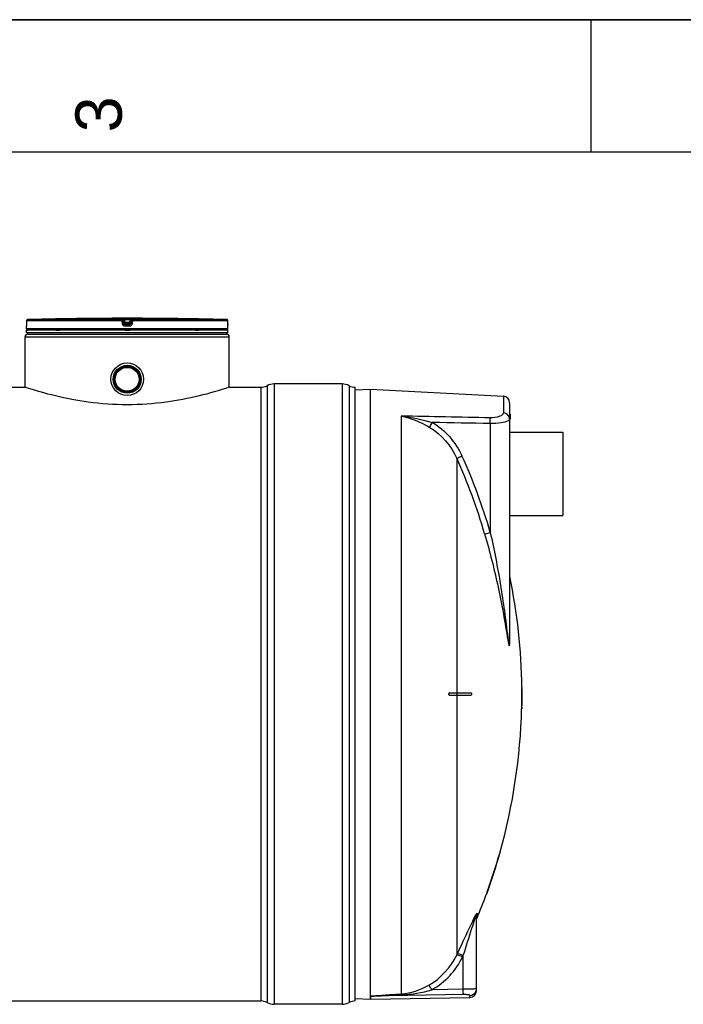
# Model space of a CAD drawing. Header units: millimetres. Extents: x 0 to 297, y 0 to 210.
# Tile 18 of 26: x 105 to 155, y 136 to 210. Entities that reach past the tile are written whole.
import ezdxf

# ---------------------------------------------------------------- set-up
doc = ezdxf.new("R2010")
doc.units = ezdxf.units.MM
doc.header["$LTSCALE"] = 16.335
doc.layers.get('0').update_dxf_attribs({"linetype": 'CONTINUOUS'})
for name, color, linetype in [('01_GLOBAL', 7, 'CONTINUOUS'), ('08_SURFACES', 7, 'CONTINUOUS'), ('AXES_REF', 7, 'CONTINUOUS')]:
    doc.layers.add(name, color=color, linetype=linetype)
doc.styles.add('TEXTSTYLE_2', font='arial.ttf')

# ---------------------------------------------------------------- blocks, each defined once
blk = doc.blocks.new('MARGEA4_BL0', base_point=(148.514, 105.014))
at = {"color": 7, "linetype": 'Continuous'}
for p, q in [((297.014, 210.014), (0.014, 210.014)), ((148.514, 210.014), (148.514, 200.014)), ((287.014, 200.014), (10.014, 200.014))]:
    blk.add_line(p, q, dxfattribs=at)
at = {"color": 2, "linetype": 'Continuous', "style": 'TEXTSTYLE_2', "oblique": 0.00002}
blk.add_text('3', height=3.5, rotation=90, dxfattribs=at).set_placement((113.139, 201.514))

msp = doc.modelspace()

# ---------------------------------------------------------------- linework, layer by layer
at = {"color": 7, "linetype": 'Continuous'}
for p, q in [((0, 210), (297, 210)), ((105.959, 187.302), (105.958, 187.077)), ((110.445, 187.482), (110.245, 187.48)), ((110.315, 187.481), (110.281, 187.48)), ((110.387, 187.482), (110.361, 187.481)), ((110.409, 187.482), (110.387, 187.482)), ((110.444, 187.482), (110.409, 187.482)), ((110.445, 187.482), (110.444, 187.482)), ((110.445, 187.482), (110.445, 187.482)), ((116.655, 187.482), (116.654, 187.482)), ((116.854, 187.48), (116.655, 187.482)), ((116.661, 187.482), (116.655, 187.482)), ((116.724, 187.481), (116.661, 187.482)), ((116.752, 187.481), (116.724, 187.481)), ((121.141, 187.077), (121.139, 187.302)), ((105.949, 186.699), (105.949, 186.901)), ((105.949, 186.399), (105.949, 186.599)), ((121.149, 186.599), (105.949, 186.599)), ((121.149, 186.399), (105.949, 186.399)), ((105.955, 186.948), (105.954, 186.94)), ((105.956, 186.969), (105.955, 186.958)), ((105.955, 186.958), (105.955, 186.948)), ((105.957, 186.995), (105.956, 186.982)), ((105.956, 186.982), (105.956, 186.969)), ((105.958, 187.042), (105.957, 187.025)), ((105.957, 187.025), (105.957, 187.01)), ((105.957, 187.01), (105.957, 186.995)), ((105.958, 187.077), (105.958, 187.059)), ((105.958, 187.059), (105.958, 187.042)), ((105.989, 186.599), (105.989, 186.603)), ((106.049, 186.299), (106.049, 186.399)), ((121.049, 186.299), (121.049, 186.399)), ((121.109, 186.599), (121.109, 186.603)), ((121.141, 187.06), (121.141, 187.077)), ((121.141, 187.048), (121.141, 187.065)), ((121.141, 187.033), (121.141, 187.052)), ((121.142, 187.018), (121.141, 187.036)), ((121.142, 187.007), (121.142, 187.021)), ((121.142, 186.993), (121.142, 187.01)), ((121.143, 186.981), (121.142, 186.997)), ((121.143, 186.969), (121.142, 186.984)), ((121.143, 186.959), (121.143, 186.972)), ((121.144, 186.949), (121.143, 186.961)), ((121.144, 186.941), (121.144, 186.952)), ((121.145, 186.936), (121.144, 186.943)), ((121.145, 186.931), (121.144, 186.938)), ((121.145, 186.927), (121.145, 186.933)), ((121.149, 186.699), (121.149, 186.901)), ((121.149, 186.399), (121.149, 186.599)), ((106.049, 186.299), (121.049, 186.299)), ((78.229, 182.299), (105.849, 182.299)), ((105.85, 182.299), (105.849, 182.299)), ((121.249, 182.299), (121.249, 182.299)), ((121.249, 182.299), (123.62, 182.299)), ((129.749, 182.549), (124.62, 182.549)), ((130.749, 136.019), (130.749, 182.299)), ((130.753, 182.099), (131.889, 182.159)), ((131.889, 182.159), (141.916, 181.634)), ((131.889, 136.378), (131.889, 182.159)), ((142.389, 181.134), (142.389, 163.29)), ((142.389, 180.259), (142.429, 180.259)), ((142.429, 180.259), (142.429, 179.9)), ((139.889, 136.79), (139.889, 142.443)), ((60.459, 136.019), (123.62, 136.019)), ((130.753, 136.219), (131.89, 136.159)), ((131.89, 136.374), (131.89, 136.159)), ((131.898, 136.159), (139.398, 136.29)), ((129.749, 135.769), (124.62, 135.769))]:
    msp.add_line(p, q, dxfattribs=at)
at = {"color": 9, "linetype": 'Continuous'}
for p, q in [((105.96, 187.302), (105.958, 187.077)), ((105.96, 187.302), (105.959, 187.302)), ((113.156, 187.302), (105.96, 187.302)), ((113.161, 187.402), (106.057, 187.402)), ((113.184, 187.077), (113.156, 187.302)), ((113.161, 187.402), (113.161, 187.48)), ((113.26, 187.314), (113.26, 187.392)), ((113.288, 187.168), (113.26, 187.392)), ((113.288, 187.089), (113.26, 187.314)), ((113.288, 187.168), (113.288, 187.089)), ((113.288, 187.168), (113.289, 187.161)), ((113.363, 187.482), (113.363, 187.381)), ((113.363, 187.482), (113.549, 187.482)), ((113.388, 187.181), (113.363, 187.381)), ((113.736, 187.381), (113.363, 187.381)), ((113.388, 187.181), (113.388, 187.001)), ((113.711, 187.181), (113.388, 187.181)), ((113.549, 187.482), (113.736, 187.482)), ((113.736, 187.381), (113.711, 187.181)), ((113.711, 187.001), (113.711, 187.181)), ((113.736, 187.482), (113.736, 187.381)), ((113.81, 187.168), (113.809, 187.161)), ((113.838, 187.392), (113.81, 187.168)), ((113.838, 187.314), (113.81, 187.089)), ((113.81, 187.089), (113.81, 187.168)), ((113.838, 187.392), (113.838, 187.314)), ((113.943, 187.302), (113.914, 187.077)), ((113.938, 187.48), (113.938, 187.402)), ((121.042, 187.402), (113.938, 187.402)), ((121.139, 187.302), (113.943, 187.302)), ((116.654, 187.482), (116.654, 187.482)), ((121.139, 187.302), (121.139, 187.302)), ((121.141, 187.077), (121.139, 187.302)), ((105.951, 186.901), (105.949, 186.901)), ((121.149, 186.699), (105.949, 186.699)), ((105.958, 187.077), (105.958, 187.077)), ((105.989, 186.603), (106.022, 186.603)), ((108.157, 186.603), (108.43, 186.603)), ((113.549, 186.901), (113.386, 186.901)), ((113.387, 187.08), (113.388, 187.08)), ((113.711, 187.08), (113.388, 187.08)), ((113.549, 187.001), (113.388, 187.001)), ((113.389, 186.603), (113.709, 186.603)), ((113.711, 187.001), (113.549, 187.001)), ((113.713, 186.901), (113.549, 186.901)), ((113.712, 187.08), (113.711, 187.08)), ((118.669, 186.603), (118.942, 186.603)), ((121.077, 186.603), (121.109, 186.603)), ((121.141, 187.077), (121.141, 187.077)), ((121.149, 186.901), (121.148, 186.901)), ((123.62, 182.299), (123.62, 136.019)), ((124.091, 182.417), (124.091, 135.901)), ((124.62, 182.549), (124.62, 135.769)), ((129.749, 182.549), (129.749, 135.769)), ((130.279, 182.417), (130.279, 135.901)), ((141.916, 181.634), (141.916, 180.371)), ((134.216, 180.126), (134.216, 136.554)), ((142.389, 180.159), (142.429, 180.159)), ((140.929, 179.555), (140.929, 171.354)), ((142.4, 163.243), (142.4, 168.049)), ((139.928, 142.631), (139.928, 142.263)), ((138.394, 139.473), (138.445, 139.577)), ((138.406, 139.496), (138.445, 139.577)), ((138.838, 139.336), (138.889, 139.441)), ((138.85, 139.359), (138.889, 139.441)), ((138.889, 136.909), (138.889, 139.441)), ((138.889, 136.909), (136.526, 136.867)), ((131.898, 136.374), (131.89, 136.374)), ((138.898, 136.501), (131.898, 136.374)), ((131.898, 136.159), (131.898, 136.374)), ((139.398, 136.29), (139.398, 136.442))]:
    msp.add_line(p, q, dxfattribs=at)
at = {"color": 7, "linetype": 'Continuous'}
for points in [[(110.361, 187.481), (110.331, 187.481), (110.315, 187.481)], [(105.954, 186.94), (105.954, 186.932), (105.954, 186.929), (105.954, 186.927), (105.953, 186.924), (105.953, 186.922), (105.953, 186.92), (105.953, 186.919), (105.953, 186.919)], [(121.146, 186.92), (121.146, 186.92), (121.146, 186.919), (121.146, 186.918), (121.146, 186.918), (121.146, 186.919), (121.146, 186.92), (121.146, 186.921), (121.145, 186.923), (121.145, 186.925), (121.145, 186.927)], [(131.889, 136.378), (131.89, 136.377), (131.89, 136.376), (131.89, 136.376), (131.89, 136.375), (131.89, 136.375), (131.89, 136.374)]]:
    msp.add_lwpolyline(points, dxfattribs=at)
at = {"color": 9, "linetype": 'Continuous'}
msp.add_lwpolyline([(142.4, 163.243), (142.398, 163.248), (142.396, 163.254), (142.394, 163.259), (142.393, 163.264), (142.391, 163.269), (142.391, 163.274), (142.39, 163.279), (142.39, 163.285), (142.389, 163.29)], dxfattribs=at)
at = {"color": 7, "linetype": 'Continuous'}
for radius in [1.23, 1.055, 1.025, 1.005, 1, 0.95, 0.9]:
    msp.add_circle((113.549, 182.899), radius, dxfattribs=at)
for centre, radius, start, end in [((106.059, 187.302), 0.1, 91.48637, 179.62893), ((113.549, -101.355), 288.854, 90.65549, 91.48637), ((113.549, -101.351), 288.85, 89.3842, 90.6158), ((113.549, -101.351), 288.85, 88.51363, 89.34452), ((121.039, 187.302), 0.1, 0.47139, 88.50968), ((106.049, 186.901), 0.1, 162.87448, 180), ((106.049, 186.699), 0.1, 180, 235.73564), ((106.015, 186.603), 0.026, 148.62171, 180), ((121.049, 186.699), 0.1, 304.26436, 360), ((121.083, 186.603), 0.026, 0, 31.37829), ((121.049, 186.901), 0.1, 0, 17.12565), ((123.62, 183.299), 1, 270, 298.07249), ((124.62, 181.424), 1.125, 90, 118.07249), ((129.749, 181.424), 1.125, 61.92751, 90), ((130.749, 183.299), 1, 241.92751, 270), ((141.889, 181.134), 0.5, 0, 87), ((139.389, 136.79), 0.5, 271, 360), ((123.62, 135.019), 1, 61.92751, 90), ((124.62, 136.894), 1.125, 241.92751, 270), ((129.749, 136.894), 1.125, 270, 298.07249), ((130.749, 135.019), 1, 90, 118.07249)]:
    msp.add_arc(centre, radius, start, end, dxfattribs=at)
at = {"color": 9, "linetype": 'Continuous'}
for centre, radius, start, end in [((106.059, 187.303), 0.0986, 111.89615, 113.75107), ((106.059, 187.302), 0.1, 106.34007, 111.88872), ((106.06, 187.301), 0.101, 102.40753, 106.3459), ((106.06, 187.301), 0.101, 98.98398, 102.40912), ((106.059, 187.302), 0.0992, 91.51272, 99.00012), ((114.362, 179.371), 7.87, 97.11147, 97.47559), ((112.737, 179.371), 7.87, 82.52441, 82.88853), ((121.039, 187.302), 0.0992, 81.1124, 88.48797), ((121.039, 187.301), 0.101, 79.42687, 81.12919), ((121.039, 187.301), 0.101, 73.84944, 79.42649), ((121.039, 187.301), 0.101, 72.25551, 73.84867), ((121.04, 187.302), 0.0993, 65.31722, 72.26949), ((121.04, 187.302), 0.0994, 58.46483, 65.29406), ((106.051, 186.901), 0.1, 169.25754, 179.96117), ((124.608, 187.094), 3.467, 180.28324, 182.05411), ((121.048, 186.901), 0.1, 0.03872, 10.74603), ((100.201, 159.56), 41.961, 16.15947, 24.46631), ((100.167, 159.543), 42.439, 16.15947, 24.46631), ((139.394, 136.939), 0.496, 339.67205, 345.11442), ((139.39, 136.94), 0.5, 345.10838, 352.48322), ((139.399, 136.939), 0.491, 352.46954, 359.97748)]:
    msp.add_arc(centre, radius, start, end, dxfattribs=at)
for points in [[(105.96, 187.302), (105.96, 187.338), (105.986, 187.378), (106.019, 187.393)], [(113.161, 187.48), (113.205, 187.48), (113.255, 187.436), (113.26, 187.392)], [(113.161, 187.402), (113.205, 187.402), (113.255, 187.358), (113.26, 187.314)], [(113.938, 187.48), (113.894, 187.48), (113.844, 187.436), (113.838, 187.392)], [(113.838, 187.314), (113.844, 187.358), (113.894, 187.402), (113.938, 187.402)], [(121.139, 187.302), (121.139, 187.334), (121.119, 187.37), (121.092, 187.387)], [(113.388, 187.001), (113.344, 187.001), (113.294, 187.045), (113.288, 187.089)], [(113.81, 187.089), (113.805, 187.045), (113.755, 187.001), (113.711, 187.001)], [(140.911, 179.995), (138.68, 180.04), (136.448, 180.084), (134.216, 180.126)], [(134.216, 180.126), (135.008, 180.04), (135.794, 179.872), (136.558, 179.644)], [(142.373, 180.018), (142.323, 180.204), (142.108, 180.362), (141.916, 180.371)], [(142.389, 179.9), (142.389, 179.94), (142.384, 179.98), (142.373, 180.018)], [(136.361, 179.27), (137.251, 178.749), (137.974, 177.88), (138.394, 176.938)], [(136.558, 179.644), (137.531, 179.081), (138.329, 178.143), (138.795, 177.119)], [(140.929, 179.555), (139.472, 179.585), (138.015, 179.615), (136.558, 179.644)], [(139.889, 142.443), (139.889, 142.504), (139.896, 142.577), (139.94, 142.619)], [(139.725, 142.302), (139.758, 142.369), (139.791, 142.436), (139.826, 142.502)], [(139.768, 142.198), (139.781, 142.236), (139.795, 142.274), (139.809, 142.313)], [(136.292, 137.215), (137.19, 137.716), (137.948, 138.546), (138.394, 139.473)], [(136.526, 136.867), (137.512, 137.414), (138.346, 138.321), (138.838, 139.336)], [(134.216, 136.554), (134.941, 136.603), (135.658, 136.86), (136.292, 137.215)], [(134.235, 136.486), (135.009, 136.519), (135.782, 136.654), (136.526, 136.867)], [(139.398, 136.442), (139.586, 136.445), (139.793, 136.591), (139.858, 136.767)]]:
    msp.add_open_spline(points, degree=3, dxfattribs=at)
for points, knots in [([(113.156, 187.302), (113.156, 187.325), (113.154, 187.358), (113.16, 187.387), (113.158, 187.4), (113.161, 187.402)], [0, 0, 0, 0, 0.696171, 0.914588, 1, 1, 1, 1]), ([(113.156, 187.302), (113.169, 187.304), (113.193, 187.307), (113.228, 187.308), (113.243, 187.316), (113.26, 187.311), (113.26, 187.314)], [0, 0, 0, 0, 0.377925, 0.702743, 0.921906, 1, 1, 1, 1]), ([(113.161, 187.48), (113.161, 187.485), (113.193, 187.475), (113.224, 187.485), (113.291, 187.481), (113.337, 187.482), (113.363, 187.482)], [0, 0, 0, 0, 0.076793, 0.294399, 0.618544, 1, 1, 1, 1]), ([(113.26, 187.392), (113.26, 187.395), (113.277, 187.388), (113.292, 187.391), (113.327, 187.385), (113.35, 187.383), (113.363, 187.381)], [0, 0, 0, 0, 0.078331, 0.297814, 0.622419, 1, 1, 1, 1]), ([(113.338, 187.175), (113.326, 187.173), (113.315, 187.166), (113.288, 187.172), (113.288, 187.168)], [0, 0, 0, 0, 0.730974, 1, 1, 1, 1]), ([(113.736, 187.482), (113.762, 187.482), (113.808, 187.481), (113.875, 187.485), (113.906, 187.475), (113.938, 187.485), (113.938, 187.48)], [0, 0, 0, 0, 0.38169, 0.705926, 0.923307, 1, 1, 1, 1]), ([(113.736, 187.381), (113.749, 187.383), (113.772, 187.385), (113.806, 187.391), (113.822, 187.388), (113.838, 187.395), (113.838, 187.392)], [0, 0, 0, 0, 0.378196, 0.703407, 0.922257, 1, 1, 1, 1]), ([(113.81, 187.168), (113.81, 187.172), (113.783, 187.166), (113.773, 187.173), (113.761, 187.175)], [0, 0, 0, 0, 0.269026, 1, 1, 1, 1]), ([(113.943, 187.302), (113.93, 187.304), (113.906, 187.307), (113.871, 187.308), (113.855, 187.316), (113.838, 187.311), (113.838, 187.314)], [0, 0, 0, 0, 0.377925, 0.702743, 0.921906, 1, 1, 1, 1]), ([(113.943, 187.302), (113.943, 187.325), (113.944, 187.358), (113.939, 187.387), (113.94, 187.4), (113.938, 187.402)], [0, 0, 0, 0, 0.696171, 0.914588, 1, 1, 1, 1]), ([(105.956, 186.965), (105.955, 186.949), (105.948, 186.936), (105.957, 186.902), (105.951, 186.901)], [0, 0, 0, 0, 0.737793, 1, 1, 1, 1]), ([(105.958, 187.077), (105.958, 187.048), (105.957, 187.01), (105.956, 186.973), (105.956, 186.965)], [0, 0, 0, 0, 0.781563, 1, 1, 1, 1]), ([(113.184, 187.077), (113.209, 187.08), (113.243, 187.088), (113.274, 187.085), (113.287, 187.091), (113.288, 187.089)], [0, 0, 0, 0, 0.703014, 0.921992, 1, 1, 1, 1]), ([(113.386, 186.901), (113.338, 186.901), (113.24, 186.937), (113.19, 187.03), (113.184, 187.077)], [0, 0, 0, 0, 0.499277, 1, 1, 1, 1]), ([(113.386, 186.901), (113.386, 186.925), (113.392, 186.955), (113.381, 186.994), (113.388, 187.001)], [0, 0, 0, 0, 0.697837, 1, 1, 1, 1]), ([(113.713, 186.901), (113.713, 186.925), (113.707, 186.955), (113.718, 186.994), (113.711, 187.001)], [0, 0, 0, 0, 0.697838, 1, 1, 1, 1]), ([(113.914, 187.077), (113.908, 187.03), (113.859, 186.937), (113.761, 186.901), (113.713, 186.901)], [0, 0, 0, 0, 0.49977, 1, 1, 1, 1]), ([(113.914, 187.077), (113.89, 187.08), (113.856, 187.088), (113.825, 187.085), (113.812, 187.091), (113.81, 187.089)], [0, 0, 0, 0, 0.703014, 0.921992, 1, 1, 1, 1]), ([(121.148, 186.901), (121.142, 186.902), (121.151, 186.938), (121.143, 186.953), (121.143, 186.97)], [0, 0, 0, 0, 0.262433, 1, 1, 1, 1]), ([(134.216, 180.126), (134.401, 180.088), (135.149, 179.895), (135.857, 179.564), (136.361, 179.27)], [0, 0, 0, 0, 0.244546, 1, 1, 1, 1]), ([(141.916, 180.371), (141.916, 180.245), (141.501, 180.004), (141.158, 179.99), (140.911, 179.995)], [0, 0, 0, 0, 0.338359, 1, 1, 1, 1]), ([(140.929, 179.555), (140.93, 179.601), (140.929, 179.748), (140.93, 179.896), (140.911, 179.995)], [0, 0, 0, 0, 0.315006, 1, 1, 1, 1]), ([(142.277, 179.764), (142.119, 179.671), (141.657, 179.578), (141.204, 179.55), (140.929, 179.555)], [0, 0, 0, 0, 0.398951, 1, 1, 1, 1]), ([(142.389, 179.9), (142.389, 179.859), (142.343, 179.805), (142.294, 179.773), (142.277, 179.764)], [0, 0, 0, 0, 0.672409, 1, 1, 1, 1]), ([(136.361, 179.27), (136.369, 179.291), (136.43, 179.419), (136.499, 179.542), (136.558, 179.644)], [0, 0, 0, 0, 0.163359, 1, 1, 1, 1]), ([(138.394, 176.938), (138.412, 176.946), (138.546, 177.006), (138.679, 177.066), (138.795, 177.119)], [0, 0, 0, 0, 0.130533, 1, 1, 1, 1]), ([(140.504, 171.238), (140.523, 171.242), (140.665, 171.279), (140.806, 171.319), (140.929, 171.354)], [0, 0, 0, 0, 0.130961, 1, 1, 1, 1]), ([(140.504, 171.238), (140.888, 169.914), (141.397, 167.912), (141.93, 165.23), (142.137, 163.89), (142.253, 163.229)], [0, 0, 0, 0, 0.504256, 0.754524, 1, 1, 1, 1]), ([(140.929, 171.354), (141.218, 170.044), (141.737, 167.419), (142.083, 164.767), (142.253, 163.447)], [0, 0, 0, 0, 0.50198, 1, 1, 1, 1]), ([(142.253, 163.447), (142.266, 163.343), (142.282, 163.193), (142.322, 162.987), (142.321, 162.903), (142.365, 162.818), (142.378, 162.883), (142.38, 162.927), (142.39, 163.075), (142.389, 163.192), (142.389, 163.29)], [0, 0, 0, 0, 0.289186, 0.428032, 0.549631, 0.576949, 0.608227, 0.666713, 0.728782, 1, 1, 1, 1]), ([(142.253, 163.229), (142.279, 163.082), (142.392, 162.504), (142.4, 163.094), (142.4, 163.243)], [0, 0, 0, 0, 0.499253, 1, 1, 1, 1]), ([(139.826, 142.502), (139.84, 142.528), (139.849, 142.558), (139.928, 142.658), (139.928, 142.631)], [0, 0, 0, 0, 0.524126, 1, 1, 1, 1]), ([(138.445, 139.577), (138.555, 139.807), (138.988, 140.712), (139.396, 141.629), (139.725, 142.302)], [0, 0, 0, 0, 0.253428, 1, 1, 1, 1]), ([(138.889, 139.441), (139.112, 140.134), (139.399, 141.054), (139.69, 141.974), (139.768, 142.198)], [0, 0, 0, 0, 0.754541, 1, 1, 1, 1]), ([(139.809, 142.313), (139.819, 142.339), (139.84, 142.373), (139.86, 142.49), (139.889, 142.451), (139.889, 142.443)], [0, 0, 0, 0, 0.450156, 0.873177, 1, 1, 1, 1]), ([(138.889, 139.441), (138.795, 139.485), (138.661, 139.526), (138.49, 139.604), (138.445, 139.577)], [0, 0, 0, 0, 0.665943, 1, 1, 1, 1]), ([(138.838, 139.336), (138.744, 139.38), (138.61, 139.421), (138.439, 139.5), (138.394, 139.473)], [0, 0, 0, 0, 0.666101, 1, 1, 1, 1]), ([(136.526, 136.867), (136.48, 136.947), (136.404, 137.06), (136.333, 137.189), (136.292, 137.215)], [0, 0, 0, 0, 0.658849, 1, 1, 1, 1]), ([(139.739, 136.925), (139.686, 136.923), (139.403, 136.915), (139.119, 136.911), (138.889, 136.909)], [0, 0, 0, 0, 0.187344, 1, 1, 1, 1]), ([(138.898, 136.501), (138.898, 136.516), (138.894, 136.652), (138.892, 136.788), (138.889, 136.909)], [0, 0, 0, 0, 0.111817, 1, 1, 1, 1]), ([(139.889, 136.939), (139.889, 136.926), (139.809, 136.941), (139.776, 136.927), (139.739, 136.925)], [0, 0, 0, 0, 0.257499, 1, 1, 1, 1]), ([(131.889, 136.378), (132.072, 136.422), (132.46, 136.424), (133.233, 136.495), (133.823, 136.529), (134.216, 136.554)], [0, 0, 0, 0, 0.24121, 0.493287, 1, 1, 1, 1]), ([(131.898, 136.374), (131.9, 136.392), (131.974, 136.373), (132.05, 136.392), (132.184, 136.393), (132.327, 136.402), (132.523, 136.411), (132.767, 136.423), (133.158, 136.44), (133.648, 136.462), (134.039, 136.478), (134.235, 136.486)], [0, 0, 0, 0, 0.022608, 0.060539, 0.12087, 0.183961, 0.24645, 0.371879, 0.497414, 0.748649, 1, 1, 1, 1]), ([(134.235, 136.486), (134.232, 136.501), (134.241, 136.513), (134.218, 136.54), (134.217, 136.537)], [0, 0, 0, 0, 0.817511, 1, 1, 1, 1]), ([(139.398, 136.442), (139.398, 136.456), (139.332, 136.473), (139.188, 136.5), (139.018, 136.503), (138.898, 136.501)], [0, 0, 0, 0, 0.083923, 0.293432, 1, 1, 1, 1])]:
    msp.add_open_spline(points, degree=3, knots=knots, dxfattribs=at)
at = {"color": 7, "linetype": 'Continuous'}
for points in [[(113.289, 187.161), (113.297, 187.12), (113.344, 187.081), (113.387, 187.08)], [(113.809, 187.161), (113.801, 187.12), (113.755, 187.081), (113.712, 187.08)]]:
    msp.add_open_spline(points, degree=3, dxfattribs=at)
for points, knots in [([(113.549, 180.98), (112.566, 180.98), (110.74, 181.105), (108.168, 181.594), (106.6, 182.049), (105.85, 182.299)], [0, 0, 0, 0, 0.376165, 0.697491, 1, 1, 1, 1]), ([(121.249, 182.299), (120.499, 182.049), (118.93, 181.594), (116.358, 181.105), (114.533, 180.98), (113.549, 180.98)], [0, 0, 0, 0, 0.302509, 0.623835, 1, 1, 1, 1])]:
    msp.add_open_spline(points, degree=3, knots=knots, dxfattribs=at)
at = {"layer": '01_GLOBAL', "color": 7, "linetype": 'Continuous'}
for p, q in [((105.849, 182.299), (105.849, 186.099)), ((106.049, 186.299), (121.049, 186.299)), ((121.249, 182.299), (121.249, 186.099))]:
    msp.add_line(p, q, dxfattribs=at)
at = {"layer": '01_GLOBAL', "color": 9, "linetype": 'Continuous'}
msp.add_line((105.849, 186.099), (121.249, 186.099), dxfattribs=at)
at = {"layer": '01_GLOBAL', "color": 7, "linetype": 'Continuous'}
for centre, start, end in [((106.049, 186.099), 90, 180), ((121.049, 186.099), 0, 90)]:
    msp.add_arc(centre, 0.2, start, end, dxfattribs=at)
at = {"layer": '08_SURFACES', "color": 9, "linetype": 'Continuous'}
for p, q in [((138.394, 176.938), (138.394, 159.259)), ((138.394, 159.059), (138.394, 139.473)), ((138.412, 159.259), (138.412, 159.059)), ((143.307, 159.559), (143.327, 159.559)), ((143.298, 158.159), (143.318, 158.159)), ((141.658, 147.159), (141.637, 147.159)), ((140.688, 144.159), (140.667, 144.159))]:
    msp.add_line(p, q, dxfattribs=at)
at = {"layer": '08_SURFACES', "color": 7, "linetype": 'Continuous'}
for p, q in [((143.307, 159.659), (143.327, 159.659)), ((143.307, 159.659), (143.307, 159.559)), ((143.327, 159.559), (143.327, 159.659)), ((137.865, 159.259), (139.471, 159.259)), ((139.471, 159.059), (137.865, 159.059)), ((143.284, 159.259), (143.329, 159.259)), ((143.284, 159.059), (143.329, 159.059)), ((143.298, 158.159), (143.296, 158.059)), ((143.316, 158.059), (143.318, 158.159)), ((143.296, 158.059), (143.316, 158.059)), ((141.641, 147.172), (141.637, 147.159)), ((141.666, 147.259), (141.641, 147.171)), ((141.648, 147.198), (141.641, 147.172)), ((141.658, 147.159), (141.684, 147.251)), ((141.666, 147.259), (141.687, 147.259)), ((141.684, 147.251), (141.684, 147.25)), ((141.686, 147.258), (141.687, 147.259)), ((140.631, 144.06), (140.631, 144.059)), ((140.631, 144.059), (140.652, 144.059)), ((140.667, 144.159), (140.633, 144.066)), ((140.638, 144.079), (140.636, 144.072)), ((140.656, 144.069), (140.676, 144.126)), ((140.676, 144.126), (140.688, 144.159))]:
    msp.add_line(p, q, dxfattribs=at)
for points in [[(141.658, 147.159), (141.663, 147.177), (141.668, 147.194), (141.673, 147.21), (141.677, 147.224), (141.68, 147.236)], [(141.683, 147.246), (141.685, 147.253), (141.686, 147.258)], [(140.633, 144.066), (140.632, 144.062), (140.631, 144.06)], [(140.667, 144.159), (140.662, 144.146), (140.658, 144.133), (140.653, 144.12), (140.649, 144.109), (140.645, 144.098), (140.638, 144.079)], [(140.652, 144.059), (140.653, 144.06), (140.654, 144.065), (140.657, 144.072)], [(140.66, 144.082), (140.665, 144.094), (140.67, 144.108), (140.675, 144.124)], [(140.675, 144.124), (140.682, 144.141), (140.688, 144.159)]]:
    msp.add_lwpolyline(points, dxfattribs=at)
for radius, start, end in [(43.9, 0.65259, 11.68403), (43.9, 358.69474, 359.86949), (43.9, 0.13051, 0.52207), (43.92, 358.69534, 359.86954), (43.92, 0.13046, 0.52183), (43.92, 359.86954, 0.21743), (43.9, 344.27202, 358.56419), (43.9, 340.02034, 344.13634), (43.92, 340.02983, 344.14375), (43.9, 337.36465, 339.88146)]:
    msp.add_arc((99.409, 159.159), radius, start, end, dxfattribs=at)
msp.add_open_spline([(137.822, 159.244), (137.77, 159.207), (137.802, 159.059), (137.865, 159.059)], degree=3, dxfattribs=at)
for points, knots in [([(137.891, 159.059), (137.849, 159.059), (137.781, 159.159), (137.849, 159.259), (137.891, 159.259)], [0, 0, 0, 0, 0.499745, 1, 1, 1, 1]), ([(137.865, 159.259), (137.858, 159.259), (137.843, 159.256), (137.829, 159.249), (137.822, 159.244)], [0, 0, 0, 0, 0.468451, 1, 1, 1, 1]), ([(139.471, 159.259), (139.484, 159.259), (139.522, 159.216), (139.509, 159.151), (139.499, 159.059), (139.471, 159.059)], [0, 0, 0, 0, 0.16587, 0.630215, 1, 1, 1, 1]), ([(143.28, 159.196), (143.28, 159.166), (143.294, 159.135), (143.268, 159.059), (143.284, 159.059)], [0, 0, 0, 0, 0.652772, 1, 1, 1, 1]), ([(143.284, 159.259), (143.278, 159.259), (143.287, 159.224), (143.281, 159.211), (143.28, 159.196)], [0, 0, 0, 0, 0.286516, 1, 1, 1, 1]), ([(143.304, 159.059), (143.293, 159.059), (143.311, 159.113), (143.293, 159.159), (143.311, 159.205), (143.293, 159.259), (143.304, 159.259)], [0, 0, 0, 0, 0.156581, 0.500104, 0.843522, 1, 1, 1, 1])]:
    msp.add_open_spline(points, degree=3, knots=knots, dxfattribs=at)
at = {"layer": 'AXES_REF', "color": 7, "linetype": 'Continuous'}
for p, q in [((142.429, 178.919), (146.389, 178.919)), ((146.389, 178.919), (146.389, 172.619)), ((142.389, 172.619), (146.389, 172.619))]:
    msp.add_line(p, q, dxfattribs=at)

# ---------------------------------------------------------------- block references
at = {"color": 2, "linetype": 'Continuous'}
msp.add_blockref('MARGEA4_BL0', (148.514, 105.014), dxfattribs=at)

doc.saveas('drawing.dxf')
